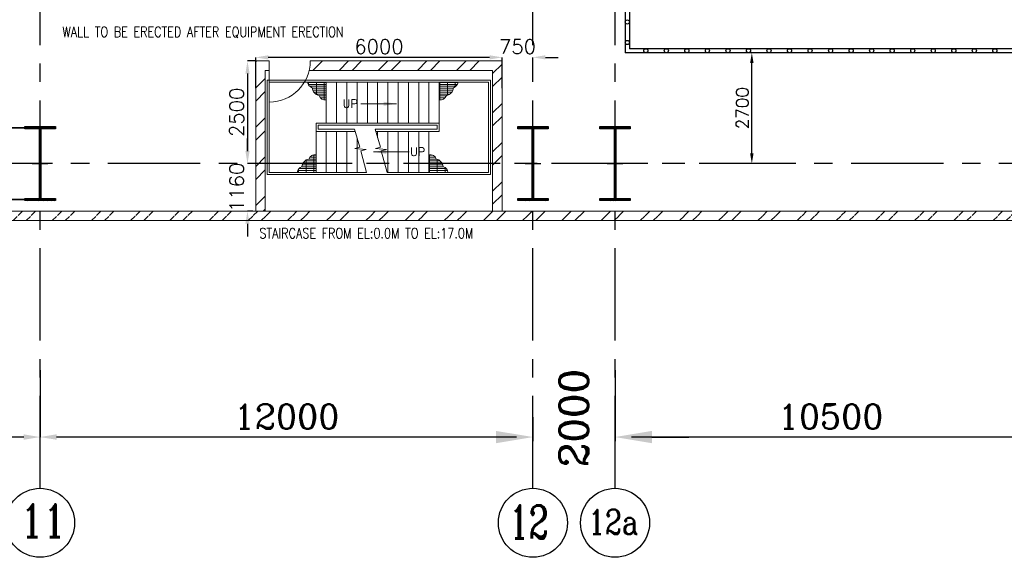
# Model space of a CAD drawing. Header units: inches. Extents: x 0 to 1544102, y 0 to 23144100.
# Tile 45 of 203: x 137339 to 161316, y 101493 to 114591. Entities that reach past the tile are written whole.
import ezdxf

# ---------------------------------------------------------------- set-up
doc = ezdxf.new("R2010")
doc.units = ezdxf.units.IN
doc.header["$LTSCALE"] = 1800
doc.header["$MEASUREMENT"] = 0
doc.linetypes.add('CENTER', pattern=[2, 1.25, -0.25, 0.25, -0.25])
doc.linetypes.add('HIDDEN', pattern=[0.375, 0.25, -0.125])
doc.layers.get('0').update_dxf_attribs({"color": 253})
for name, color, linetype in [('BRACING', 1, 'HIDDEN'), ('CEN', 2, 'CENTER'), ('COL', 1, 'Continuous'), ('GRID', 251, 'CENTER'), ('OPENING', 40, 'Continuous')]:
    doc.layers.add(name, color=color, linetype=linetype)
for name, color, linetype, lineweight in [('DIM', 4, 'Continuous', 18), ('STAIR', 2, 'Continuous', 15), ('TEXT', 3, 'Continuous', 18), ('WALL', 6, 'Continuous', 18)]:
    doc.layers.add(name, color=color, linetype=linetype, lineweight=lineweight)
doc.styles.add('COMPLEX', font='complex')
doc.styles.add('ROMANC', font='ROMANC.SHX')
doc.styles.add('ROMANS', font='romans.shx')
doc.linetypes.add('FENCELINE1', pattern='A,0.25,-0.1,[133,ltypeshp.shx,S=0.1,R=0,X=-0.1,Y=0],-0.1,1', length=1.45)
doc.dimstyles.new('K2', dxfattribs={"dimtxt": 600, "dimasz": 400, "dimexe": 200, "dimexo": 200, "dimgap": 200, "dimtad": 1, "dimdec": 0, "dimzin": 0, "dimdsep": 46, "dimtxsty": 'ROMANC', "dimcen": 0.09, "dimclrd": 256, "dimclrt": 4, "dimadec": 0, "dimazin": 0, "dimtfac": 1, "dimtdec": 0, "dimtofl": 0, "dimtmove": 1, "dimatfit": 3, "dimfxl": 0.18, "dimtolj": 1, "dimtzin": 0, "dimarcsym": 0})
doc.dimstyles.new('STANDARD1', dxfattribs={"dimtxt": 300, "dimasz": 250, "dimexe": 0, "dimexo": 0, "dimgap": 80, "dimtad": 1, "dimdec": 0, "dimzin": 0, "dimdsep": 46, "dimtxsty": 'ROMANS', "dimcen": 0, "dimclrd": 4, "dimclre": 4, "dimclrt": 4, "dimadec": 0, "dimazin": 0, "dimtfac": 0.09, "dimtdec": 0, "dimtix": 1, "dimtofl": 0, "dimtmove": 0, "dimatfit": 3, "dimfxl": 1, "dimtolj": 1, "dimtzin": 0, "dimarcsym": 0})
doc.dimstyles.new('USER175', dxfattribs={"dimscale": 175, "dimtxt": 2, "dimasz": 1.75, "dimexe": 0, "dimexo": 0, "dimgap": 0.5, "dimtad": 1, "dimdec": 0, "dimzin": 0, "dimdsep": 46, "dimtxsty": 'ROMANS', "dimcen": 0, "dimclrd": 4, "dimclre": 4, "dimclrt": 4, "dimadec": 0, "dimazin": 0, "dimtfac": 0.09, "dimtdec": 0, "dimtix": 1, "dimtofl": 0, "dimtmove": 0, "dimatfit": 3, "dimfxl": 1, "dimtolj": 1, "dimtzin": 0, "dimarcsym": 0})

# ---------------------------------------------------------------- blocks, each defined once
blk = doc.blocks.new('A-ROW COLUMN')
at = {"layer": 'COL'}
h = blk.add_hatch(dxfattribs=at)
h.set_pattern_fill('ANSI31', color=256, scale=200, style=0)
h.set_pattern_definition([(45, (165226.353, 18853.894), (-17.67767, 17.67767), [])])
h.paths.add_polyline_path([(180799, 40890), (181539, 40890), (181539, 40840), (180799, 40840)])
h.paths.add_polyline_path([(181153, 42590), (181185, 42590), (181185, 40890), (181153, 40890)])
h.paths.add_polyline_path([(180799, 42640), (181539, 42640), (181539, 42590), (180799, 42590)])
blk.add_line((181169, 40840), (181169, 42640))
at = {"layer": 'CEN'}
for p, q in [((181169, 40840), (181169, 42640)), ((180977, 41740), (181360, 41740))]:
    blk.add_line(p, q, dxfattribs=at)
at = {"layer": 'COL'}
for points in [[(180799, 42640), (181539, 42640), (181539, 42590), (180799, 42590)], [(181153, 42590), (181185, 42590), (181185, 40890), (181153, 40890)], [(180799, 40890), (181539, 40890), (181539, 40840), (180799, 40840)]]:
    blk.add_lwpolyline(points, close=True, dxfattribs=at)
blk = doc.blocks.new('*D86')
at = {"layer": 'DIM', "lineweight": -2, "transparency": 16777216}
for p, q in [((148936, 104423), (148036, 104423)), ((152736, 104423), (153636, 104423))]:
    blk.add_line(p, q, dxfattribs=at)
at = {"layer": 'DIM', "color": 0, "lineweight": -2, "transparency": 16777216}
for p, q in [((149836, 104423), (149836, 104323)), ((151836, 104424), (151836, 104323))]:
    blk.add_line(p, q, dxfattribs=at)
at = {"layer": 'DIM', "transparency": 16777216}
for points in [[(148936, 104573), (148936, 104273), (149836, 104423)], [(152736, 104573), (152736, 104273), (151836, 104423)]]:
    blk.add_solid(points, dxfattribs=at)
at = {"layer": 'DIM', "color": 4, "transparency": 16777216, "insert": (150836, 104886), "char_height": 700, "attachment_point": 5, "rotation": 90, "style": 'COMPLEX'}
blk.add_mtext('\\A1;2000', dxfattribs=at)
blk = doc.blocks.new('*D57')
at = {"layer": 'DIM', "color": 0, "lineweight": -2, "transparency": 16777216}
for p, q in [((151836, 106049), (151836, 104423)), ((162336, 104905), (162336, 104423))]:
    blk.add_line(p, q, dxfattribs=at)
at = {"layer": 'DIM', "lineweight": -2, "transparency": 16777216}
blk.add_line((161936, 104423), (152236, 104423), dxfattribs=at)
at = {"layer": 'DIM', "transparency": 16777216}
for points in [[(152236, 104490), (152236, 104357), (151836, 104423)], [(161936, 104490), (161936, 104357), (162336, 104423)]]:
    blk.add_solid(points, dxfattribs=at)
at = {"layer": 'DIM', "color": 4, "transparency": 16777216, "insert": (157086, 104923), "char_height": 600, "attachment_point": 5, "style": 'ROMANC'}
blk.add_mtext('\\A1;10500', dxfattribs=at)
blk = doc.blocks.new('*D46')
at = {"layer": 'DIM', "color": 4, "lineweight": -2, "transparency": 16777216}
for p, q in [((155320, 113785), (155168, 113785)), ((155168, 111335), (155168, 113535)), ((155320, 111085), (155168, 111085))]:
    blk.add_line(p, q, dxfattribs=at)
at = {"layer": 'DIM', "color": 4, "transparency": 16777216}
for points in [[(155126, 113535), (155210, 113535), (155168, 113785)], [(155126, 111335), (155210, 111335), (155168, 111085)]]:
    blk.add_solid(points, dxfattribs=at)
at = {"layer": 'DIM', "color": 4, "transparency": 16777216, "insert": (154938, 112435), "char_height": 300, "attachment_point": 5, "rotation": 90, "style": 'ROMANS'}
blk.add_mtext('\\A1;2700', dxfattribs=at)
blk = doc.blocks.new('*D161')
at = {"layer": 'DIM', "color": 0, "lineweight": -2, "transparency": 16777216}
for p, q in [((137836, 106049), (137836, 104423)), ((149836, 104905), (149836, 104423))]:
    blk.add_line(p, q, dxfattribs=at)
at = {"layer": 'DIM', "lineweight": -2, "transparency": 16777216}
blk.add_line((149436, 104423), (138236, 104423), dxfattribs=at)
at = {"layer": 'DIM', "transparency": 16777216}
for points in [[(138236, 104490), (138236, 104357), (137836, 104423)], [(149436, 104490), (149436, 104357), (149836, 104423)]]:
    blk.add_solid(points, dxfattribs=at)
at = {"layer": 'DIM', "color": 4, "transparency": 16777216, "insert": (143836, 104923), "char_height": 600, "attachment_point": 5, "style": 'ROMANC'}
blk.add_mtext('\\A1;12000', dxfattribs=at)
blk = doc.blocks.new('*D162')
at = {"layer": 'DIM', "color": 0, "lineweight": -2, "transparency": 16777216}
for p, q in [((127336, 106049), (127336, 104423)), ((137836, 104905), (137836, 104423))]:
    blk.add_line(p, q, dxfattribs=at)
at = {"layer": 'DIM', "lineweight": -2, "transparency": 16777216}
blk.add_line((137436, 104423), (127736, 104423), dxfattribs=at)
at = {"layer": 'DIM', "transparency": 16777216}
for points in [[(127736, 104490), (127736, 104357), (127336, 104423)], [(137436, 104490), (137436, 104357), (137836, 104423)]]:
    blk.add_solid(points, dxfattribs=at)
at = {"layer": 'DIM', "color": 4, "transparency": 16777216, "insert": (132586, 104923), "char_height": 600, "attachment_point": 5, "style": 'ROMANC'}
blk.add_mtext('\\A1;10500', dxfattribs=at)
blk = doc.blocks.new('*D300')
at = {"layer": 'DIM', "color": 4, "lineweight": -2, "transparency": 16777216}
for p, q in [((148780, 113673), (148474, 113673)), ((149086, 113532), (149086, 113673)), ((149836, 113532), (149836, 113673)), ((150142, 113673), (150449, 113673))]:
    blk.add_line(p, q, dxfattribs=at)
at = {"layer": 'DIM', "color": 4, "transparency": 16777216}
for points in [[(148780, 113724), (148780, 113622), (149086, 113673)], [(150142, 113724), (150142, 113622), (149836, 113673)]]:
    blk.add_solid(points, dxfattribs=at)
at = {"layer": 'DIM', "color": 4, "transparency": 16777216, "insert": (149461, 113936), "char_height": 350, "attachment_point": 5, "style": 'ROMANS'}
blk.add_mtext('\\A1;750', dxfattribs=at)
blk = doc.blocks.new('*D301')
at = {"layer": 'DIM', "color": 4, "lineweight": -2, "transparency": 16777216}
for p, q in [((143086, 112925), (143086, 113673)), ((148780, 113673), (143392, 113673)), ((149086, 112925), (149086, 113673))]:
    blk.add_line(p, q, dxfattribs=at)
at = {"layer": 'DIM', "color": 4, "transparency": 16777216}
for points in [[(143392, 113724), (143392, 113622), (143086, 113673)], [(148780, 113724), (148780, 113622), (149086, 113673)]]:
    blk.add_solid(points, dxfattribs=at)
at = {"layer": 'DIM', "color": 4, "transparency": 16777216, "insert": (146086, 113936), "char_height": 350, "attachment_point": 5, "style": 'ROMANS'}
blk.add_mtext('\\A1;6000', dxfattribs=at)
blk = doc.blocks.new('*D302')
at = {"layer": 'DIM', "color": 4, "lineweight": -2, "transparency": 16777216}
for p, q in [((143086, 113585), (142886, 113585)), ((142886, 113279), (142886, 111391)), ((143086, 111085), (142886, 111085))]:
    blk.add_line(p, q, dxfattribs=at)
at = {"layer": 'DIM', "color": 4, "transparency": 16777216}
for points in [[(142835, 113279), (142937, 113279), (142886, 113585)], [(142835, 111391), (142937, 111391), (142886, 111085)]]:
    blk.add_solid(points, dxfattribs=at)
at = {"layer": 'DIM', "color": 4, "transparency": 16777216, "insert": (142624, 112335), "char_height": 350, "attachment_point": 5, "rotation": 90, "style": 'ROMANS'}
blk.add_mtext('\\A1;2500', dxfattribs=at)
blk = doc.blocks.new('*D303')
at = {"layer": 'DIM', "color": 4, "lineweight": -2, "transparency": 16777216}
for p, q in [((142886, 111391), (142886, 111697)), ((143086, 111085), (142886, 111085)), ((143013, 109925), (142886, 109925)), ((142886, 109619), (142886, 109312))]:
    blk.add_line(p, q, dxfattribs=at)
at = {"layer": 'DIM', "color": 4, "transparency": 16777216}
for points in [[(142835, 111391), (142937, 111391), (142886, 111085)], [(142835, 109619), (142937, 109619), (142886, 109925)]]:
    blk.add_solid(points, dxfattribs=at)
at = {"layer": 'DIM', "color": 4, "transparency": 16777216, "insert": (142624, 110505), "char_height": 350, "attachment_point": 5, "rotation": 90, "style": 'ROMANS'}
blk.add_mtext('\\A1;1160', dxfattribs=at)
blk = doc.blocks.new('STAIR AT A-ROW')
at = {"layer": 'STAIR'}
h = blk.add_hatch(dxfattribs=at)
h.set_pattern_fill('GRATE', color=256, scale=1500, style=0)
h.set_pattern_definition([(180, (288000.703, 26108.18), (0, 46.875), []), (90, (288000.7, 26108.18), (187.5, 1e-14), [])])
h.paths.add_polyline_path([(151469, 57144, -0.269537), (151358, 57284), (151817, 57284), (151817, 56854, -0.388318), (151644, 56956, -0.326637)])
h = blk.add_hatch(dxfattribs=at)
h.set_pattern_fill('GRATE', color=256, scale=1500, style=0)
h.set_pattern_definition([(0, (18383.73, 26108.18), (0, 46.875), []), (90, (18383.73, 26108.18), (-187.5, 1e-14), [])])
h.paths.add_polyline_path([(154915, 57144, 0.269537), (155026, 57284), (154567, 57284), (154567, 56854, 0.388318), (154740, 56956, 0.326637)])
h = blk.add_hatch(dxfattribs=at)
h.set_pattern_fill('GRATE', color=256, scale=1500, style=0)
h.set_pattern_definition([(180, (287750.703, 86259.074), (0, -46.875), []), (270, (287750.7, 86259.07), (187.5, -1e-14), [])])
h.paths.add_polyline_path([(151219, 55223, 0.269537), (151108, 55084), (151567, 55084), (151567, 55513, 0.388318), (151394, 55411, 0.326637)])
h = blk.add_hatch(dxfattribs=at)
h.set_pattern_fill('GRATE', color=256, scale=1500, style=0)
h.set_pattern_definition([(0, (18133.73, 86259.074), (0, -46.875), []), (270, (18133.73, 86259.07), (-187.5, -1e-14), [])])
h.paths.add_polyline_path([(154665, 55223, -0.269537), (154776, 55084), (154317, 55084), (154317, 55513, -0.388318), (154490, 55411, -0.326637)])
for p, q in [((154567, 57284), (150427, 57284)), ((155767, 57284), (154567, 57284)), ((152798, 55084), (150427, 55084)), ((154567, 55084), (153298, 55084)), ((155767, 55084), (154567, 55084))]:
    blk.add_line(p, q, dxfattribs=at)
at = {"layer": 'STAIR', "linetype": 'FENCELINE1', "ltscale": 0.25}
for points in [[(150377, 55034), (150377, 57334), (155817, 57334), (155817, 55034), (154567, 55034), (150377, 55034)], [(152505, 56134), (151617, 56134), (151617, 56234), (154517, 56234), (154517, 56134), (153005, 56134)]]:
    blk.add_lwpolyline(points, dxfattribs=at)
at = {"layer": 'STAIR'}
for points in [[(150427, 57284), (150427, 55084)], [(151817, 57284), (151817, 56284)], [(152067, 57284), (152067, 56284)], [(152317, 57284), (152317, 56284)], [(152567, 57284), (152567, 56284)], [(152817, 57284), (152817, 56284)], [(153067, 57284), (153067, 56284)], [(153317, 57284), (153317, 56284)], [(153567, 57284), (153567, 56284)], [(153817, 57284), (153817, 56284)], [(154067, 57284), (154067, 56284)], [(154317, 57284), (154317, 56284)], [(154567, 57284), (154567, 56084)], [(155767, 57284), (155767, 55084)], [(151567, 56284), (154567, 56284)], [(151567, 56284), (151567, 55084)], [(152798, 55084), (152656, 55610), (152783, 55640), (152515, 55666), (152633, 55698), (152505, 56134)], [(153298, 55084), (153156, 55610), (153283, 55640), (153015, 55666), (153133, 55698), (153005, 56134)], [(151567, 56084), (152520, 56084)], [(151817, 55084), (151817, 56084)], [(152067, 55084), (152067, 56084)], [(152317, 55084), (152317, 56084)], [(152567, 55084), (152567, 55923)], [(153020, 56084), (154567, 56084)], [(153067, 55923), (153067, 56084)], [(153317, 55084), (153317, 56084)], [(153567, 55084), (153567, 56084)], [(153817, 55084), (153817, 56084)], [(154067, 55084), (154067, 56084)], [(154317, 55084), (154317, 56084)], [(153067, 55661), (153067, 55680)]]:
    blk.add_lwpolyline(points, dxfattribs=at)
for centre, radius, start, end in [((151534, 57309), 178, 188.3658, 248.7051), ((151685, 57170), 217, 186.839, 259.1948), ((154699, 57170), 217, 280.8052, 353.161), ((154851, 57309), 178, 291.2949, 351.6342), ((151787, 57000), 149, 196.9982, 281.8866), ((154598, 57000), 149, 258.1134, 343.0018), ((151435, 55197), 217, 100.8052, 173.161), ((151537, 55367), 149, 78.1134, 163.0018), ((154348, 55367), 149, 16.9982, 101.8866), ((154449, 55197), 217, 6.839, 79.1948), ((151284, 55058), 178, 111.2949, 171.6342), ((154601, 55058), 178, 8.3658, 68.7051)]:
    blk.add_arc(centre, radius, start, end, dxfattribs=at)
at = {"layer": 'TEXT', "style": 'ROMANC'}
for p in [(152214, 56659), (153855, 55487)]:
    blk.add_text('UP', height=200, dxfattribs=at).set_placement(p)
at = {"layer": 'DIM'}
for points in [[(153522, 56756), (152657, 56756)], [(152968, 55584), (153833, 55584)]]:
    blk.add_leader(points, dimstyle='USER175', dxfattribs=at)

msp = doc.modelspace()

# ---------------------------------------------------------------- hatches: boundary and pattern name
h = msp.add_hatch()
h.set_pattern_fill('ANSI32', color=256, scale=1800, style=0)
h.set_pattern_definition([(45, (-141.8, -708.36), (-477.297, 477.297), []), (45, (176.4, -708.36), (-477.297, 477.297), [])])
h.paths.add_polyline_path([(143316.2, 111084.89), (143086.2, 111084.89), (143086.2, 109924.89), (143316.2, 109924.89)])
h.paths.add_polyline_path([(143316.2, 113354.89), (143416.2, 113354.89), (143416.2, 113584.89), (143086.2, 113584.89), (143086.2, 111084.89), (143316.2, 111084.89)])
h = msp.add_hatch()
h.set_pattern_fill('ANSI32', color=256, scale=1800, style=0)
h.set_pattern_definition([(45, (634672, 54974.8), (-477.2971, 477.2971), []), (45, (634990.2, 54974.8), (-477.2971, 477.2971), [])])
h.paths.add_polyline_path([(149086.2, 111084.89), (148856.2, 111084.89), (148856.2, 109924.89), (149086.2, 109924.89)])
h.paths.add_polyline_path([(144442.86, 113584.89), (144442.86, 113354.89), (148856.2, 113354.89), (148856.2, 111084.89), (149086.2, 111084.89), (149086.2, 113584.89)])
h = msp.add_hatch()
h.set_pattern_fill('ANSI32', color=256, scale=1800, style=0)
h.set_pattern_definition([(45, (0, -2662.84), (-477.2971, 477.2971), []), (45, (318.2, -2662.84), (-477.2971, 477.2971), [])])
edge = h.paths.add_edge_path()
edge.add_line((27096.2, 109694.89), (273076.2, 109694.89))
edge.add_line((27326.2, 109924.89), (272846.2, 109924.89))

# ---------------------------------------------------------------- linework, layer by layer
for centre in [(137836.2, 102333.78), (137836.2, 102333.78), (149836.2, 102333.78), (149836.2, 102333.78), (151836.2, 102333.78), (151836.2, 102333.78)]:
    msp.add_circle(centre, 840.34)
at = {"layer": 'BRACING', "const_width": 40}
for points in [[(127706.2, 111959.89), (137466.2, 111959.89)], [(127706.2, 110209.89), (137466.2, 110209.89)]]:
    msp.add_lwpolyline(points, dxfattribs=at)
at = {"layer": 'GRID'}
for p, q in [((151836.2, 103174.13), (151836.2, 168584.89)), ((137836.2, 103174.13), (137836.2, 157584.89)), ((149836.2, 103174.13), (149836.2, 157584.89)), ((156136.2, 111084.89), (21036.2, 111084.89)), ((278636.2, 111084.89), (143536.2, 111084.89))]:
    msp.add_line(p, q, dxfattribs=at)
at = {"layer": 'OPENING'}
for p, q in [((152086.2, 115359.89), (152086.2, 113784.89)), ((152186.2, 115459.89), (152186.2, 113884.89)), ((162221.2, 113784.89), (152086.2, 113784.89)), ((162121.2, 113884.89), (152186.2, 113884.89))]:
    msp.add_line(p, q, dxfattribs=at)
for centre in [(152136.2, 114534.89), (152136.2, 114034.89), (152586.2, 113834.89), (153086.2, 113834.89), (153586.2, 113834.89), (154086.2, 113834.89), (154586.2, 113834.89), (155086.2, 113834.89), (155586.2, 113834.89), (156086.2, 113834.89), (156586.2, 113834.89), (157086.2, 113834.89), (157586.2, 113834.89), (158086.2, 113834.89), (158586.2, 113834.89), (159086.2, 113834.89), (159586.2, 113834.89), (160086.2, 113834.89), (160586.2, 113834.89), (161086.2, 113834.89)]:
    msp.add_circle(centre, 50, dxfattribs=at)
at = {"layer": 'WALL'}
for p, q in [((143416.2, 113584.89), (143086.2, 113584.89)), ((143086.2, 109924.89), (143086.2, 113584.89)), ((143416.2, 113584.89), (143416.2, 112584.89)), ((149086.2, 113584.89), (144416.2, 113584.89)), ((149086.2, 109924.89), (149086.2, 113584.89)), ((143416.2, 113354.89), (143316.2, 113354.89)), ((143316.2, 109924.89), (143316.2, 113354.89)), ((148856.2, 113354.89), (144389.39, 113354.89)), ((148856.2, 109924.89), (148856.2, 113354.89)), ((27326.2, 109924.89), (272846.2, 109924.89)), ((27096.2, 109694.89), (273076.2, 109694.89))]:
    msp.add_line(p, q, dxfattribs=at)
msp.add_arc((143416.2, 113584.89), 1000, 270, 0, dxfattribs=at)

# ---------------------------------------------------------------- block references
at = {"layer": 'COL'}
for p in [(-43332.33, 69345.14), (-31332.33, 69345.14), (-29332.33, 69345.14)]:
    msp.add_blockref('A-ROW COLUMN', p, dxfattribs=at)
at = {"layer": 'STAIR'}
msp.add_blockref('STAIR AT A-ROW', (-7011.02, 55786.26), dxfattribs=at)

# ---------------------------------------------------------------- texts
at = {"layer": 'TEXT', "color": 3, "style": 'ROMANS', "width": 0.8}
msp.add_text('WALL TO BE ERECTED AFTER EQUIPMENT ERECTION', height=250, dxfattribs=at).set_placement((138377.49, 114168.91))
at = {"layer": 'TEXT'}
for s, height, style, width, p in [('STAIRCASE FROM EL:0.0M TO EL:17.0M', 250, 'ROMANS', 0.8, (143175.54, 109262.93)), ('11', 800, 'ROMANC', 0.8, (137358.86, 101983.59)), ('12', 800, 'ROMANC', 0.7, (149257.64, 101955.86)), ('12a', 600, 'ROMANC', 0.8, (151179.73, 102054.81))]:
    msp.add_text(s, height=height, dxfattribs=dict(at, style=style, width=width)).set_placement(p)

# ---------------------------------------------------------------- dimensions: what is measured, and where the dimension line sits
at = {"layer": 'DIM'}
for base, p1, p2, picture, middle in [((143086.2, 113673.14), (149086.2, 112924.89), (143086.2, 112924.89), '*D301', (146086.2, 113935.64)), ((149836.2, 113673.14), (149086.2, 113532.16), (149836.2, 113532.16), '*D300', (149461.2, 113935.64))]:
    dim = msp.add_linear_dim(base=base, p1=p1, p2=p2, dimstyle='USER175', dxfattribs=at)
    dim.commit()
    dim.dimension.update_dxf_attribs({"geometry": picture, "text_midpoint": middle})
for base, p1, p2, dimstyle, picture, middle in [((155167.93, 113784.89), (155320.42, 111084.89), (155320.42, 113784.89), 'STANDARD1', '*D46', (154937.93, 112434.89)), ((142886.2, 111084.89), (143086.2, 113584.89), (143086.2, 111084.89), 'USER175', '*D302', (142623.7, 112334.89)), ((142886.2, 109924.89), (143086.2, 111084.89), (143012.75, 109924.89), 'USER175', '*D303', (142623.7, 110504.89))]:
    dim = msp.add_linear_dim(base=base, p1=p1, p2=p2, angle=90, dimstyle=dimstyle, dxfattribs=at)
    dim.commit()
    dim.dimension.update_dxf_attribs({"geometry": picture, "text_midpoint": middle})
for base, p1, p2, picture, middle in [((127336.2, 104423.43), (137836.2, 104905.1), (127336.2, 106049), '*D162', (132586.2, 104923.43)), ((137836.2, 104423.43), (149836.2, 104905.1), (137836.2, 106049), '*D161', (143836.2, 104923.43)), ((151836.2, 104423.43), (162336.2, 104905.1), (151836.2, 106049), '*D57', (157086.2, 104923.43))]:
    dim = msp.add_linear_dim(base=base, p1=p1, p2=p2, angle=180, dimstyle='K2', override={"dimexe": 0, "dimexo": 0}, dxfattribs=at)
    dim.commit()
    dim.dimension.update_dxf_attribs({"geometry": picture, "text_midpoint": middle})
dim = msp.add_linear_dim(base=(149836.2, 104423.43), p1=(151836.2, 104523.97), p2=(149836.2, 104523.01), angle=180, dimstyle='K2', override={"dimtxt": 700, "dimasz": 900, "dimexe": 100, "dimexo": 100, "dimgap": 300, "dimtxsty": 'COMPLEX'}, dxfattribs=at)
dim.commit()
dim.dimension.update_dxf_attribs({"geometry": '*D86', "text_midpoint": (150836.2, 104886.21), "dimtype": 160, "text_rotation": 90})

doc.saveas('drawing.dxf')
